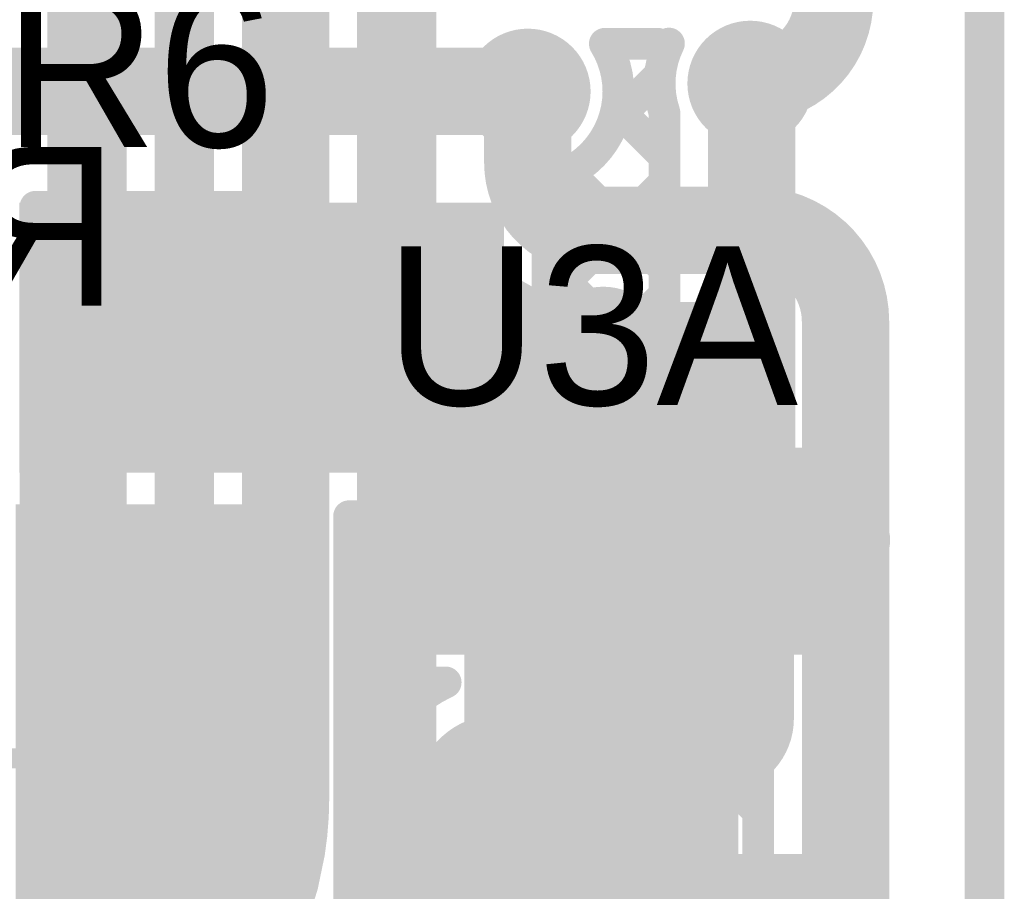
# Model space of a CAD drawing. Header units: millimetres. Extents: x 3.06 to 5.82, y 1.29 to 3.84.
# Tile 149 of 244: x 5.58 to 5.82, y 1.54 to 1.76. Entities that reach past the tile are written whole.
import ezdxf

# ---------------------------------------------------------------- set-up
doc = ezdxf.new("R2010")
doc.units = ezdxf.units.MM
doc.header["$MEASUREMENT"] = 0
for name, color, linetype in [('BottomLayer', 5, 'Continuous'), ('BottomOverlay', 54, 'Continuous'), ('BottomSolder', 6, 'Continuous'), ('Mechanical13', 56, 'Continuous'), ('MultiLayer', 9, 'Continuous'), ('TopLayer', 1, 'Continuous'), ('TopOverlay', 2, 'Continuous'), ('TopPaste', 8, 'Continuous'), ('TopSolder', 216, 'Continuous'), ('ViaHoleLayer', 16, 'Continuous')]:
    doc.layers.add(name, color=color, linetype=linetype)

# ---------------------------------------------------------------- blocks, each defined once
blk = doc.blocks.new('RES_0805_87')
at = {"layer": 'TopLayer'}
for points in [[(-0.06, -0.025), (-0.02, -0.025), (-0.06, 0.025), (-0.02, 0.025)], [(0.02, -0.025), (0.06, -0.025), (0.02, 0.025), (0.06, 0.025)]]:
    blk.add_solid(points, dxfattribs=at)
at = {"layer": 'TopOverlay', "const_width": 0.00787}
for points in [[(0.065, 0.03), (-0.065, 0.03)], [(-0.065, -0.03), (-0.065, 0.03)], [(0.065, -0.03), (0.065, 0.03)], [(0.065, -0.03), (-0.065, -0.03)]]:
    blk.add_lwpolyline(points, dxfattribs=at)
at = {"layer": 'TopOverlay', "const_width": 0.00394}
for points in [[(-0.06697, 0.03, 1), (-0.06303, 0.03, 1)], [(-0.06697, 0.03, 1), (-0.06303, 0.03, 1)], [(0.06303, 0.03, 1), (0.06697, 0.03, 1)], [(0.06303, 0.03, 1), (0.06697, 0.03, 1)], [(-0.06697, -0.03, 1), (-0.06303, -0.03, 1)], [(-0.06697, -0.03, 1), (-0.06303, -0.03, 1)], [(0.06303, -0.03, 1), (0.06697, -0.03, 1)], [(0.06303, -0.03, 1), (0.06697, -0.03, 1)]]:
    blk.add_lwpolyline(points, format="xyb", close=True, dxfattribs=at)
at = {"layer": 'TopPaste'}
for points in [[(-0.06, -0.025), (-0.02, -0.025), (-0.06, 0.025), (-0.02, 0.025)], [(0.02, -0.025), (0.06, -0.025), (0.02, 0.025), (0.06, 0.025)]]:
    blk.add_solid(points, dxfattribs=at)
at = {"layer": 'TopSolder'}
for points in [[(-0.064, -0.029), (-0.016, -0.029), (-0.064, 0.029), (-0.016, 0.029)], [(0.016, -0.029), (0.064, -0.029), (0.016, 0.029), (0.064, 0.029)]]:
    blk.add_solid(points, dxfattribs=at)
blk = doc.blocks.new('SOT23_5_106')
at = {"layer": 'TopLayer'}
for points in [[(-0.07323, 0.0252), (-0.02913, 0.0252), (-0.07323, 0.04961), (-0.02913, 0.04961)], [(0.02913, 0.0252), (0.07323, 0.0252), (0.02913, 0.04961), (0.07323, 0.04961)], [(-0.07323, -0.0122), (-0.02913, -0.0122), (-0.07323, 0.0122), (-0.02913, 0.0122)], [(-0.07323, -0.04961), (-0.02913, -0.04961), (-0.07323, -0.0252), (-0.02913, -0.0252)], [(0.02913, -0.04961), (0.07323, -0.04961), (0.02913, -0.0252), (0.07323, -0.0252)]]:
    blk.add_solid(points, dxfattribs=at)
at = {"layer": 'TopOverlay'}
for points, const_width in [([(-0.04976, 0.063, 1), (-0.05824, 0.063, 1)], 0.01), ([(-0.06074, 0.063, 1), (-0.05574, 0.063, 1)], 0.005), ([(-0.05226, 0.063, 1), (-0.04726, 0.063, 1)], 0.005), ([(-0.02997, 0.063, 1), (-0.02603, 0.063, 1)], 0.00394), ([(0.02103, 0.063, 1), (0.02497, 0.063, 1)], 0.00394), ([(-0.02997, -0.063, 1), (-0.02603, -0.063, 1)], 0.00394), ([(0.02103, -0.063, 1), (0.02497, -0.063, 1)], 0.00394)]:
    blk.add_lwpolyline(points, format="xyb", close=True, dxfattribs=dict(at, const_width=const_width))
at = {"layer": 'TopOverlay', "const_width": 0.00787}
for points in [[(0.023, 0.063), (-0.028, 0.063)], [(0.023, -0.063), (-0.028, -0.063)]]:
    blk.add_lwpolyline(points, dxfattribs=at)
at = {"layer": 'TopPaste'}
for points in [[(-0.07323, 0.0252), (-0.02913, 0.0252), (-0.07323, 0.04961), (-0.02913, 0.04961)], [(0.02913, 0.0252), (0.07323, 0.0252), (0.02913, 0.04961), (0.07323, 0.04961)], [(-0.07323, -0.0122), (-0.02913, -0.0122), (-0.07323, 0.0122), (-0.02913, 0.0122)], [(-0.07323, -0.04961), (-0.02913, -0.04961), (-0.07323, -0.0252), (-0.02913, -0.0252)], [(0.02913, -0.04961), (0.07323, -0.04961), (0.02913, -0.0252), (0.07323, -0.0252)]]:
    blk.add_solid(points, dxfattribs=at)
at = {"layer": 'TopSolder'}
for points in [[(-0.07723, 0.0212), (-0.02513, 0.0212), (-0.07723, 0.05361), (-0.02513, 0.05361)], [(0.02513, 0.0212), (0.07723, 0.0212), (0.02513, 0.05361), (0.07723, 0.05361)], [(-0.07723, -0.0162), (-0.02513, -0.0162), (-0.07723, 0.0162), (-0.02513, 0.0162)], [(-0.07723, -0.05361), (-0.02513, -0.05361), (-0.07723, -0.0212), (-0.02513, -0.0212)], [(0.02513, -0.05361), (0.07723, -0.05361), (0.02513, -0.0212), (0.07723, -0.0212)]]:
    blk.add_solid(points, dxfattribs=at)
blk = doc.blocks.new('C__1206_114')
at = {"layer": 'TopLayer'}
for points in [[(-0.08, -0.035), (-0.02, -0.035), (-0.08, 0.035), (-0.02, 0.035)], [(0.02, -0.035), (0.08, -0.035), (0.02, 0.035), (0.08, 0.035)]]:
    blk.add_solid(points, dxfattribs=at)
at = {"layer": 'TopOverlay', "const_width": 0.005}
for points in [[(-0.087, 0.042), (0.087, 0.042)], [(-0.087, -0.042), (-0.087, 0.042)], [(0.087, -0.042), (0.087, 0.042)], [(-0.087, -0.042), (0.087, -0.042)]]:
    blk.add_lwpolyline(points, dxfattribs=at)
at = {"layer": 'TopOverlay', "const_width": 0.0025}
for points in [[(-0.08825, 0.042, 1), (-0.08575, 0.042, 1)], [(-0.08825, 0.042, 1), (-0.08575, 0.042, 1)], [(0.08575, 0.042, 1), (0.08825, 0.042, 1)], [(0.08575, 0.042, 1), (0.08825, 0.042, 1)], [(-0.08825, -0.042, 1), (-0.08575, -0.042, 1)], [(-0.08825, -0.042, 1), (-0.08575, -0.042, 1)], [(0.08575, -0.042, 1), (0.08825, -0.042, 1)], [(0.08575, -0.042, 1), (0.08825, -0.042, 1)]]:
    blk.add_lwpolyline(points, format="xyb", close=True, dxfattribs=at)
at = {"layer": 'TopPaste'}
for points in [[(-0.08, -0.035), (-0.02, -0.035), (-0.08, 0.035), (-0.02, 0.035)], [(0.02, -0.035), (0.08, -0.035), (0.02, 0.035), (0.08, 0.035)]]:
    blk.add_solid(points, dxfattribs=at)
at = {"layer": 'TopSolder'}
for points in [[(-0.084, -0.039), (-0.016, -0.039), (-0.084, 0.039), (-0.016, 0.039)], [(0.016, -0.039), (0.084, -0.039), (0.016, 0.039), (0.084, 0.039)]]:
    blk.add_solid(points, dxfattribs=at)

msp = doc.modelspace()

# ---------------------------------------------------------------- linework, layer by layer
at = {"layer": 'BottomLayer'}
for points, const_width in [([(5.593, 1.554), (5.593, 1.842)], 0.02), ([(5.614, 1.554), (5.614, 1.83309)], 0.008), ([(5.643, 1.567), (5.643, 1.7936)], 0.022), ([(5.621, 1.567), (5.621, 1.7936)], 0.008), ([(5.671, 1.5294), (5.671, 1.782)], 0.02), ([(5.781, 1.768), (5.781, 1.775)], 0.02), ([(5.614, 1.76819), (5.621, 1.7612)], 0.008), ([(5.704, 1.727), (5.704, 1.745)], 0.022), ([(5.614, 1.73905), (5.621, 1.74605)], 0.008), ([(5.614, 1.73991), (5.621, 1.73291)], 0.008), ([(5.614, 1.71077), (5.621, 1.71777)], 0.008), ([(5.721, 1.71), (5.76106, 1.71)], 0.022), ([(5.614, 1.71163), (5.621, 1.70463)], 0.008), ([(5.692, 1.5294), (5.692, 1.70092)], 0.008), ([(5.784, 1.467), (5.784, 1.68706)], 0.022), ([(5.614, 1.68248), (5.621, 1.68948)], 0.008), ([(5.692, 1.67563), (5.70698, 1.69061)], 0.008), ([(5.692, 1.69019), (5.762, 1.6202)], 0.008), ([(5.692, 1.61906), (5.76094, 1.688)], 0.008), ([(5.692, 1.64735), (5.73265, 1.688)], 0.008), ([(5.721, 1.688), (5.76106, 1.688)], 0.008), ([(5.72248, 1.688), (5.762, 1.64848)], 0.008), ([(5.75076, 1.688), (5.762, 1.67676)], 0.008), ([(5.762, 1.47491), (5.762, 1.68706)], 0.008), ([(5.614, 1.68334), (5.621, 1.67634)], 0.008), ([(5.614, 1.6542), (5.621, 1.6612)], 0.008), ([(5.692, 1.66191), (5.762, 1.59191)], 0.008), ([(5.692, 1.59078), (5.762, 1.66078)], 0.008), ([(5.614, 1.65506), (5.621, 1.64806)], 0.008), ([(5.614, 1.62592), (5.621, 1.63292)], 0.008), ([(5.692, 1.63363), (5.762, 1.56363)], 0.008), ([(5.692, 1.56249), (5.762, 1.63249)], 0.008), ([(5.614, 1.62677), (5.621, 1.61977)], 0.008), ([(5.692, 1.60534), (5.762, 1.53534)], 0.008), ([(5.614, 1.59763), (5.621, 1.60463)], 0.008), ([(5.692, 1.53421), (5.762, 1.60421)], 0.008), ([(5.614, 1.59849), (5.621, 1.59149)], 0.008), ([(5.614, 1.56935), (5.621, 1.57635)], 0.008), ([(5.68812, 1.50205), (5.762, 1.57593)], 0.008), ([(5.692, 1.57706), (5.762, 1.50706)], 0.008), ([(5.614, 1.5702), (5.62089, 1.56332)], 0.008), ([(5.692, 1.54877), (5.762, 1.47877)], 0.008), ([(5.58636, 1.372), (5.762, 1.54764)], 0.008), ([(5.61215, 1.53921), (5.61587, 1.54293)], 0.008)]:
    msp.add_lwpolyline(points, dxfattribs=dict(at, const_width=const_width))
for points, const_width in [([(5.781, 1.768, -0.414214), (5.76, 1.747)], 0.02), ([(5.721, 1.71, -0.414214), (5.704, 1.727)], 0.022), ([(5.76106, 1.71, -0.414214), (5.784, 1.68706)], 0.022), ([(5.721, 1.688, -0.21273), (5.692, 1.70092)], 0.008), ([(5.727, 1.632, -0.414214), (5.723, 1.636)], 0.02), ([(5.643, 1.567, -0.039345), (5.642, 1.55431)], 0.022), ([(5.621, 1.567, -0.039345), (5.62027, 1.55776)], 0.008), ([(5.642, 1.55431, -0.368858), (5.562, 1.486)], 0.022), ([(5.593, 1.554, -0.414214), (5.554, 1.515)], 0.02), ([(5.62027, 1.55776, -0.114925), (5.61019, 1.53296)], 0.008), ([(5.614, 1.554, -0.089811), (5.61019, 1.53296)], 0.008)]:
    msp.add_lwpolyline(points, format="xyb", dxfattribs=dict(at, const_width=const_width))
for points, const_width in [([(5.776, 1.768, 1), (5.786, 1.768, 1)], 0.01), ([(5.776, 1.768, 1), (5.786, 1.768, 1)], 0.01), ([(5.619, 1.7612, 1), (5.623, 1.7612, 1)], 0.004), ([(5.75409, 1.747, 1), (5.76591, 1.747, 1)], 0.01181), ([(5.69809, 1.745, 1), (5.70991, 1.745, 1)], 0.01181), ([(5.6985, 1.745, 1), (5.7095, 1.745, 1)], 0.011), ([(5.755, 1.747, 1), (5.765, 1.747, 1)], 0.01), ([(5.619, 1.74605, 1), (5.623, 1.74605, 1)], 0.004), ([(5.612, 1.73991, 1), (5.616, 1.73991, 1)], 0.004), ([(5.612, 1.73905, 1), (5.616, 1.73905, 1)], 0.004), ([(5.619, 1.73291, 1), (5.623, 1.73291, 1)], 0.004), ([(5.6985, 1.727, 1), (5.7095, 1.727, 1)], 0.011), ([(5.6985, 1.727, 1), (5.7095, 1.727, 1)], 0.011), ([(5.619, 1.71777, 1), (5.623, 1.71777, 1)], 0.004), ([(5.7155, 1.71, 1), (5.7265, 1.71, 1)], 0.011), ([(5.7155, 1.71, 1), (5.7265, 1.71, 1)], 0.011), ([(5.75556, 1.71, 1), (5.76656, 1.71, 1)], 0.011), ([(5.75556, 1.71, 1), (5.76656, 1.71, 1)], 0.011), ([(5.612, 1.71163, 1), (5.616, 1.71163, 1)], 0.004), ([(5.612, 1.71077, 1), (5.616, 1.71077, 1)], 0.004), ([(5.619, 1.70463, 1), (5.623, 1.70463, 1)], 0.004), ([(5.69, 1.70092, 1), (5.694, 1.70092, 1)], 0.004), ([(5.69, 1.70092, 1), (5.694, 1.70092, 1)], 0.004), ([(5.7785, 1.68706, 1), (5.7895, 1.68706, 1)], 0.011), ([(5.7785, 1.68706, 1), (5.7895, 1.68706, 1)], 0.011), ([(5.619, 1.68948, 1), (5.623, 1.68948, 1)], 0.004), ([(5.69, 1.69019, 1), (5.694, 1.69019, 1)], 0.004), ([(5.70498, 1.69061, 1), (5.70898, 1.69061, 1)], 0.004), ([(5.71709, 1.68, 1), (5.72891, 1.68, 1)], 0.01181), ([(5.719, 1.688, 1), (5.723, 1.688, 1)], 0.004), ([(5.719, 1.688, 1), (5.723, 1.688, 1)], 0.004), ([(5.72048, 1.688, 1), (5.72448, 1.688, 1)], 0.004), ([(5.73065, 1.688, 1), (5.73465, 1.688, 1)], 0.004), ([(5.74876, 1.688, 1), (5.75276, 1.688, 1)], 0.004), ([(5.75894, 1.688, 1), (5.76294, 1.688, 1)], 0.004), ([(5.75906, 1.688, 1), (5.76306, 1.688, 1)], 0.004), ([(5.76, 1.68706, 1), (5.764, 1.68706, 1)], 0.004), ([(5.612, 1.68334, 1), (5.616, 1.68334, 1)], 0.004), ([(5.612, 1.68248, 1), (5.616, 1.68248, 1)], 0.004), ([(5.619, 1.67634, 1), (5.623, 1.67634, 1)], 0.004), ([(5.69, 1.67563, 1), (5.694, 1.67563, 1)], 0.004), ([(5.76, 1.67676, 1), (5.764, 1.67676, 1)], 0.004), ([(5.619, 1.6612, 1), (5.623, 1.6612, 1)], 0.004), ([(5.69, 1.66191, 1), (5.694, 1.66191, 1)], 0.004), ([(5.76, 1.66078, 1), (5.764, 1.66078, 1)], 0.004), ([(5.612, 1.65506, 1), (5.616, 1.65506, 1)], 0.004), ([(5.612, 1.6542, 1), (5.616, 1.6542, 1)], 0.004), ([(5.619, 1.64806, 1), (5.623, 1.64806, 1)], 0.004), ([(5.69, 1.64735, 1), (5.694, 1.64735, 1)], 0.004), ([(5.76, 1.64848, 1), (5.764, 1.64848, 1)], 0.004), ([(5.718, 1.636, 1), (5.728, 1.636, 1)], 0.01), ([(5.722, 1.632, 1), (5.732, 1.632, 1)], 0.01), ([(5.619, 1.63292, 1), (5.623, 1.63292, 1)], 0.004), ([(5.69, 1.63363, 1), (5.694, 1.63363, 1)], 0.004), ([(5.76, 1.63249, 1), (5.764, 1.63249, 1)], 0.004), ([(5.612, 1.62677, 1), (5.616, 1.62677, 1)], 0.004), ([(5.612, 1.62592, 1), (5.616, 1.62592, 1)], 0.004), ([(5.76, 1.6202, 1), (5.764, 1.6202, 1)], 0.004), ([(5.619, 1.61977, 1), (5.623, 1.61977, 1)], 0.004), ([(5.69, 1.61906, 1), (5.694, 1.61906, 1)], 0.004), ([(5.69, 1.60534, 1), (5.694, 1.60534, 1)], 0.004), ([(5.619, 1.60463, 1), (5.623, 1.60463, 1)], 0.004), ([(5.76, 1.60421, 1), (5.764, 1.60421, 1)], 0.004), ([(5.612, 1.59849, 1), (5.616, 1.59849, 1)], 0.004), ([(5.612, 1.59763, 1), (5.616, 1.59763, 1)], 0.004), ([(5.619, 1.59149, 1), (5.623, 1.59149, 1)], 0.004), ([(5.69, 1.59078, 1), (5.694, 1.59078, 1)], 0.004), ([(5.76, 1.59191, 1), (5.764, 1.59191, 1)], 0.004), ([(5.619, 1.57635, 1), (5.623, 1.57635, 1)], 0.004), ([(5.69, 1.57706, 1), (5.694, 1.57706, 1)], 0.004), ([(5.76, 1.57593, 1), (5.764, 1.57593, 1)], 0.004), ([(5.6375, 1.567, 1), (5.6485, 1.567, 1)], 0.011), ([(5.6375, 1.567, 1), (5.6485, 1.567, 1)], 0.011), ([(5.612, 1.5702, 1), (5.616, 1.5702, 1)], 0.004), ([(5.612, 1.56935, 1), (5.616, 1.56935, 1)], 0.004), ([(5.619, 1.567, 1), (5.623, 1.567, 1)], 0.004), ([(5.619, 1.567, 1), (5.623, 1.567, 1)], 0.004), ([(5.61889, 1.56332, 1), (5.62289, 1.56332, 1)], 0.004), ([(5.76, 1.56363, 1), (5.764, 1.56363, 1)], 0.004), ([(5.6365, 1.55431, 1), (5.6475, 1.55431, 1)], 0.011), ([(5.6365, 1.55431, 1), (5.6475, 1.55431, 1)], 0.011), ([(5.69, 1.56249, 1), (5.694, 1.56249, 1)], 0.004), ([(5.588, 1.554, 1), (5.598, 1.554, 1)], 0.01), ([(5.588, 1.554, 1), (5.598, 1.554, 1)], 0.01), ([(5.61827, 1.55776, 1), (5.62227, 1.55776, 1)], 0.004), ([(5.61827, 1.55776, 1), (5.62227, 1.55776, 1)], 0.004), ([(5.612, 1.554, 1), (5.616, 1.554, 1)], 0.004), ([(5.612, 1.554, 1), (5.616, 1.554, 1)], 0.004), ([(5.69, 1.54877, 1), (5.694, 1.54877, 1)], 0.004), ([(5.76, 1.54764, 1), (5.764, 1.54764, 1)], 0.004), ([(5.61387, 1.54293, 1), (5.61787, 1.54293, 1)], 0.004)]:
    msp.add_lwpolyline(points, format="xyb", close=True, dxfattribs=dict(at, const_width=const_width))
for points in [[(5.688, 1.297), (5.757, 1.297), (5.688, 1.69), (5.757, 1.69)], [(5.691, 1.612), (5.753, 1.612), (5.691, 1.652), (5.753, 1.652)]]:
    msp.add_solid(points, dxfattribs=at)
at = {"layer": 'BottomSolder', "const_width": 0.01581}
for points in [[(5.75209, 1.747, 1), (5.76791, 1.747, 1)], [(5.69609, 1.745, 1), (5.71191, 1.745, 1)], [(5.71509, 1.68, 1), (5.73091, 1.68, 1)]]:
    msp.add_lwpolyline(points, format="xyb", close=True, dxfattribs=at)
at = {"layer": 'Mechanical13', "const_width": 0.01}
msp.add_lwpolyline([(5.81898, 1.29131), (5.81898, 3.811)], dxfattribs=at)
at = {"layer": 'MultiLayer', "const_width": 0.01181}
for points in [[(5.75409, 1.747, 1), (5.76591, 1.747, 1)], [(5.69809, 1.745, 1), (5.70991, 1.745, 1)], [(5.71709, 1.68, 1), (5.72891, 1.68, 1)]]:
    msp.add_lwpolyline(points, format="xyb", close=True, dxfattribs=at)
at = {"layer": 'TopLayer'}
for points, const_width in [([(5.7234, 1.757), (5.73673, 1.757)], 0.008), ([(5.549, 1.745), (5.704, 1.745)], 0.022), ([(5.7604, 1.62918), (5.7604, 1.7446)], 0.022), ([(5.72552, 1.73744), (5.7373, 1.74921)], 0.008), ([(5.72639, 1.74065), (5.7384, 1.72865)], 0.008), ([(5.7384, 1.66223), (5.7384, 1.73966)], 0.008), ([(5.71418, 1.72459), (5.7384, 1.70036)], 0.008), ([(5.709, 1.72092), (5.71156, 1.72348)], 0.008), ([(5.709, 1.638), (5.709, 1.72274)], 0.008), ([(5.709, 1.69263), (5.7384, 1.72203)], 0.008), ([(5.709, 1.70148), (5.7384, 1.67208)], 0.008), ([(5.709, 1.66435), (5.7384, 1.69375)], 0.008), ([(5.723, 1.62918), (5.723, 1.68)], 0.02), ([(5.709, 1.67319), (5.7372, 1.645)], 0.008), ([(5.7088, 1.63587), (5.7384, 1.66546)], 0.008), ([(5.7372, 1.599), (5.7372, 1.66223)], 0.008), ([(5.709, 1.64491), (5.7372, 1.61671)], 0.008), ([(5.659, 1.638), (5.66239, 1.638)], 0.008), ([(5.659, 1.482), (5.659, 1.638)], 0.008), ([(5.65934, 1.638), (5.66239, 1.63495)], 0.008), ([(5.66239, 1.59613), (5.66239, 1.638)], 0.008), ([(5.7088, 1.599), (5.7088, 1.638)], 0.008), ([(5.7088, 1.60758), (5.7372, 1.63598)], 0.008), ([(5.7604, 1.62918), (5.761, 1.62918)], 0.02), ([(5.761, 1.587), (5.761, 1.62918)], 0.02), ([(5.659, 1.61435), (5.66239, 1.61774)], 0.008), ([(5.7088, 1.61682), (5.72663, 1.599)], 0.008), ([(5.659, 1.61006), (5.66239, 1.60666)], 0.008), ([(5.72851, 1.599), (5.7372, 1.60769)], 0.008), ([(5.7088, 1.599), (5.7372, 1.599)], 0.008), ([(5.659, 1.58606), (5.66907, 1.59613)], 0.008), ([(5.66239, 1.59613), (5.68331, 1.59613)], 0.008), ([(5.67292, 1.59613), (5.67685, 1.59221)], 0.008), ([(5.69653, 1.578), (5.752, 1.578)], 0.02), ([(5.659, 1.58177), (5.66564, 1.57514)], 0.008), ([(5.6856, 1.52682), (5.6856, 1.56706)], 0.02), ([(5.6646, 1.55987), (5.6646, 1.56706)], 0.008), ([(5.659, 1.55778), (5.6646, 1.56338)], 0.008), ([(5.66239, 1.49377), (5.66239, 1.55987)], 0.008), ([(5.7088, 1.55101), (5.71479, 1.557)], 0.008), ([(5.7088, 1.557), (5.7372, 1.557)], 0.008), ([(5.7088, 1.49377), (5.7088, 1.557)], 0.008), ([(5.71206, 1.557), (5.7372, 1.53186)], 0.008), ([(5.7372, 1.49377), (5.7372, 1.557)], 0.008), ([(5.659, 1.55349), (5.66239, 1.5501)], 0.008), ([(5.7088, 1.52273), (5.7372, 1.55112)], 0.008)]:
    msp.add_lwpolyline(points, dxfattribs=dict(at, const_width=const_width))
for points, const_width in [([(5.7214, 1.757, 1), (5.7254, 1.757, 1)], 0.004), ([(5.7214, 1.757, 1), (5.7254, 1.757, 1)], 0.004), ([(5.73473, 1.757, 1), (5.73873, 1.757, 1)], 0.004), ([(5.73753, 1.75706, 1), (5.74153, 1.75706, 1)], 0.004), ([(5.75409, 1.747, 1), (5.76591, 1.747, 1)], 0.01181), ([(5.69809, 1.745, 1), (5.70991, 1.745, 1)], 0.01181), ([(5.6985, 1.745, 1), (5.7095, 1.745, 1)], 0.011), ([(5.7549, 1.7446, 1), (5.7659, 1.7446, 1)], 0.011), ([(5.7353, 1.74921, 1), (5.7393, 1.74921, 1)], 0.004), ([(5.72481, 1.745, 1), (5.72881, 1.745, 1)], 0.004), ([(5.72481, 1.745, 1), (5.72881, 1.745, 1)], 0.004), ([(5.72439, 1.74065, 1), (5.72839, 1.74065, 1)], 0.004), ([(5.7364, 1.73966, 1), (5.7404, 1.73966, 1)], 0.004), ([(5.7364, 1.73966, 1), (5.7404, 1.73966, 1)], 0.004), ([(5.72352, 1.73744, 1), (5.72752, 1.73744, 1)], 0.004), ([(5.7364, 1.72865, 1), (5.7404, 1.72865, 1)], 0.004), ([(5.71218, 1.72459, 1), (5.71618, 1.72459, 1)], 0.004), ([(5.707, 1.72274, 1), (5.711, 1.72274, 1)], 0.004), ([(5.707, 1.72274, 1), (5.711, 1.72274, 1)], 0.004), ([(5.70956, 1.72348, 1), (5.71356, 1.72348, 1)], 0.004), ([(5.7364, 1.72203, 1), (5.7404, 1.72203, 1)], 0.004), ([(5.707, 1.72092, 1), (5.711, 1.72092, 1)], 0.004), ([(5.707, 1.70148, 1), (5.711, 1.70148, 1)], 0.004), ([(5.7364, 1.70036, 1), (5.7404, 1.70036, 1)], 0.004), ([(5.707, 1.69263, 1), (5.711, 1.69263, 1)], 0.004), ([(5.7364, 1.69375, 1), (5.7404, 1.69375, 1)], 0.004), ([(5.71709, 1.68, 1), (5.72891, 1.68, 1)], 0.01181), ([(5.718, 1.68, 1), (5.728, 1.68, 1)], 0.01), ([(5.707, 1.67319, 1), (5.711, 1.67319, 1)], 0.004), ([(5.7364, 1.67208, 1), (5.7404, 1.67208, 1)], 0.004), ([(5.7364, 1.66546, 1), (5.7404, 1.66546, 1)], 0.004), ([(5.707, 1.66435, 1), (5.711, 1.66435, 1)], 0.004), ([(5.7352, 1.66223, 1), (5.7392, 1.66223, 1)], 0.004), ([(5.7364, 1.66223, 1), (5.7404, 1.66223, 1)], 0.004), ([(5.707, 1.64491, 1), (5.711, 1.64491, 1)], 0.004), ([(5.7352, 1.645, 1), (5.7392, 1.645, 1)], 0.004), ([(5.657, 1.638, 1), (5.661, 1.638, 1)], 0.004), ([(5.657, 1.638, 1), (5.661, 1.638, 1)], 0.004), ([(5.65734, 1.638, 1), (5.66134, 1.638, 1)], 0.004), ([(5.66039, 1.638, 1), (5.66439, 1.638, 1)], 0.004), ([(5.66039, 1.638, 1), (5.66439, 1.638, 1)], 0.004), ([(5.7068, 1.638, 1), (5.7108, 1.638, 1)], 0.004), ([(5.707, 1.638, 1), (5.711, 1.638, 1)], 0.004), ([(5.66039, 1.63495, 1), (5.66439, 1.63495, 1)], 0.004), ([(5.7068, 1.63587, 1), (5.7108, 1.63587, 1)], 0.004), ([(5.718, 1.62918, 1), (5.728, 1.62918, 1)], 0.01), ([(5.7352, 1.63598, 1), (5.7392, 1.63598, 1)], 0.004), ([(5.7549, 1.62918, 1), (5.7659, 1.62918, 1)], 0.011), ([(5.7554, 1.62918, 1), (5.7654, 1.62918, 1)], 0.01), ([(5.756, 1.62918, 1), (5.766, 1.62918, 1)], 0.01), ([(5.756, 1.62918, 1), (5.766, 1.62918, 1)], 0.01), ([(5.66039, 1.61774, 1), (5.66439, 1.61774, 1)], 0.004), ([(5.7068, 1.61682, 1), (5.7108, 1.61682, 1)], 0.004), ([(5.7352, 1.61671, 1), (5.7392, 1.61671, 1)], 0.004), ([(5.657, 1.61435, 1), (5.661, 1.61435, 1)], 0.004), ([(5.657, 1.61006, 1), (5.661, 1.61006, 1)], 0.004), ([(5.7068, 1.60758, 1), (5.7108, 1.60758, 1)], 0.004), ([(5.7352, 1.60769, 1), (5.7392, 1.60769, 1)], 0.004), ([(5.66039, 1.60666, 1), (5.66439, 1.60666, 1)], 0.004), ([(5.7068, 1.599, 1), (5.7108, 1.599, 1)], 0.004), ([(5.7068, 1.599, 1), (5.7108, 1.599, 1)], 0.004), ([(5.72463, 1.599, 1), (5.72863, 1.599, 1)], 0.004), ([(5.72651, 1.599, 1), (5.73051, 1.599, 1)], 0.004), ([(5.7352, 1.599, 1), (5.7392, 1.599, 1)], 0.004), ([(5.7352, 1.599, 1), (5.7392, 1.599, 1)], 0.004), ([(5.66039, 1.59613, 1), (5.66439, 1.59613, 1)], 0.004), ([(5.66039, 1.59613, 1), (5.66439, 1.59613, 1)], 0.004), ([(5.66707, 1.59613, 1), (5.67107, 1.59613, 1)], 0.004), ([(5.67092, 1.59613, 1), (5.67492, 1.59613, 1)], 0.004), ([(5.68131, 1.59613, 1), (5.68531, 1.59613, 1)], 0.004), ([(5.68131, 1.59613, 1), (5.68531, 1.59613, 1)], 0.004), ([(5.756, 1.587, 1), (5.766, 1.587, 1)], 0.01), ([(5.756, 1.587, 1), (5.766, 1.587, 1)], 0.01), ([(5.67485, 1.59221, 1), (5.67885, 1.59221, 1)], 0.004), ([(5.657, 1.58606, 1), (5.661, 1.58606, 1)], 0.004), ([(5.69153, 1.578, 1), (5.70153, 1.578, 1)], 0.01), ([(5.69153, 1.578, 1), (5.70153, 1.578, 1)], 0.01), ([(5.747, 1.578, 1), (5.757, 1.578, 1)], 0.01), ([(5.747, 1.578, 1), (5.757, 1.578, 1)], 0.01), ([(5.657, 1.58177, 1), (5.661, 1.58177, 1)], 0.004), ([(5.66364, 1.57514, 1), (5.66764, 1.57514, 1)], 0.004), ([(5.6806, 1.56706, 1), (5.6906, 1.56706, 1)], 0.01), ([(5.6806, 1.56706, 1), (5.6906, 1.56706, 1)], 0.01), ([(5.6626, 1.56706, 1), (5.6666, 1.56706, 1)], 0.004), ([(5.6626, 1.56706, 1), (5.6666, 1.56706, 1)], 0.004), ([(5.6626, 1.56338, 1), (5.6666, 1.56338, 1)], 0.004), ([(5.66039, 1.55987, 1), (5.66439, 1.55987, 1)], 0.004), ([(5.6626, 1.55987, 1), (5.6666, 1.55987, 1)], 0.004), ([(5.657, 1.55778, 1), (5.661, 1.55778, 1)], 0.004), ([(5.7068, 1.557, 1), (5.7108, 1.557, 1)], 0.004), ([(5.7068, 1.557, 1), (5.7108, 1.557, 1)], 0.004), ([(5.71006, 1.557, 1), (5.71406, 1.557, 1)], 0.004), ([(5.71279, 1.557, 1), (5.71679, 1.557, 1)], 0.004), ([(5.7352, 1.557, 1), (5.7392, 1.557, 1)], 0.004), ([(5.7352, 1.557, 1), (5.7392, 1.557, 1)], 0.004), ([(5.657, 1.55349, 1), (5.661, 1.55349, 1)], 0.004), ([(5.7068, 1.55101, 1), (5.7108, 1.55101, 1)], 0.004), ([(5.7352, 1.55112, 1), (5.7392, 1.55112, 1)], 0.004), ([(5.66039, 1.5501, 1), (5.66439, 1.5501, 1)], 0.004)]:
    msp.add_lwpolyline(points, format="xyb", close=True, dxfattribs=dict(at, const_width=const_width))
for points, const_width in [([(5.7234, 1.757, -0.139383), (5.72681, 1.745)], 0.008), ([(5.7384, 1.73966, -0.198677), (5.73953, 1.75706)], 0.008), ([(5.72681, 1.745, -0.350873), (5.709, 1.72274)], 0.008), ([(5.6646, 1.56706, -0.294031), (5.68331, 1.59613)], 0.008), ([(5.761, 1.587, -0.414214), (5.752, 1.578)], 0.02), ([(5.6856, 1.56706, -0.414214), (5.69653, 1.578)], 0.02)]:
    msp.add_lwpolyline(points, format="xyb", dxfattribs=dict(at, const_width=const_width))
for points in [[(5.576, 1.649), (5.698, 1.649), (5.576, 1.717), (5.698, 1.717)], [(5.575, 1.493), (5.648, 1.493), (5.575, 1.641), (5.648, 1.641)]]:
    msp.add_solid(points, dxfattribs=at)
at = {"layer": 'TopSolder', "const_width": 0.01581}
for points in [[(5.75209, 1.747, 1), (5.76791, 1.747, 1)], [(5.69609, 1.745, 1), (5.71191, 1.745, 1)], [(5.71509, 1.68, 1), (5.73091, 1.68, 1)]]:
    msp.add_lwpolyline(points, format="xyb", close=True, dxfattribs=at)
at = {"layer": 'ViaHoleLayer', "const_width": 0.00787}
for points in [[(5.75606, 1.747, 1), (5.76394, 1.747, 1)], [(5.70006, 1.745, 1), (5.70794, 1.745, 1)], [(5.71906, 1.68, 1), (5.72694, 1.68, 1)]]:
    msp.add_lwpolyline(points, format="xyb", close=True, dxfattribs=at)

# ---------------------------------------------------------------- block references
at = {"rotation": 270}
for name, p in [('RES_0805_87', (5.61, 1.651)), ('SOT23_5_106', (5.723, 1.578))]:
    msp.add_blockref(name, p, dxfattribs=at)
msp.add_blockref('C__1206_114', (5.56, 1.535))

# ---------------------------------------------------------------- texts
at = {"layer": 'BottomOverlay', "text_generation_flag": 2}
msp.add_text('R2', height=0.04, dxfattribs=at).set_placement((5.601, 1.691))
at = {"layer": 'TopOverlay'}
for s, p in [('R6', (5.572, 1.731)), ('U3A', (5.668, 1.666))]:
    msp.add_text(s, height=0.04, dxfattribs=at).set_placement(p)

doc.saveas('drawing.dxf')
